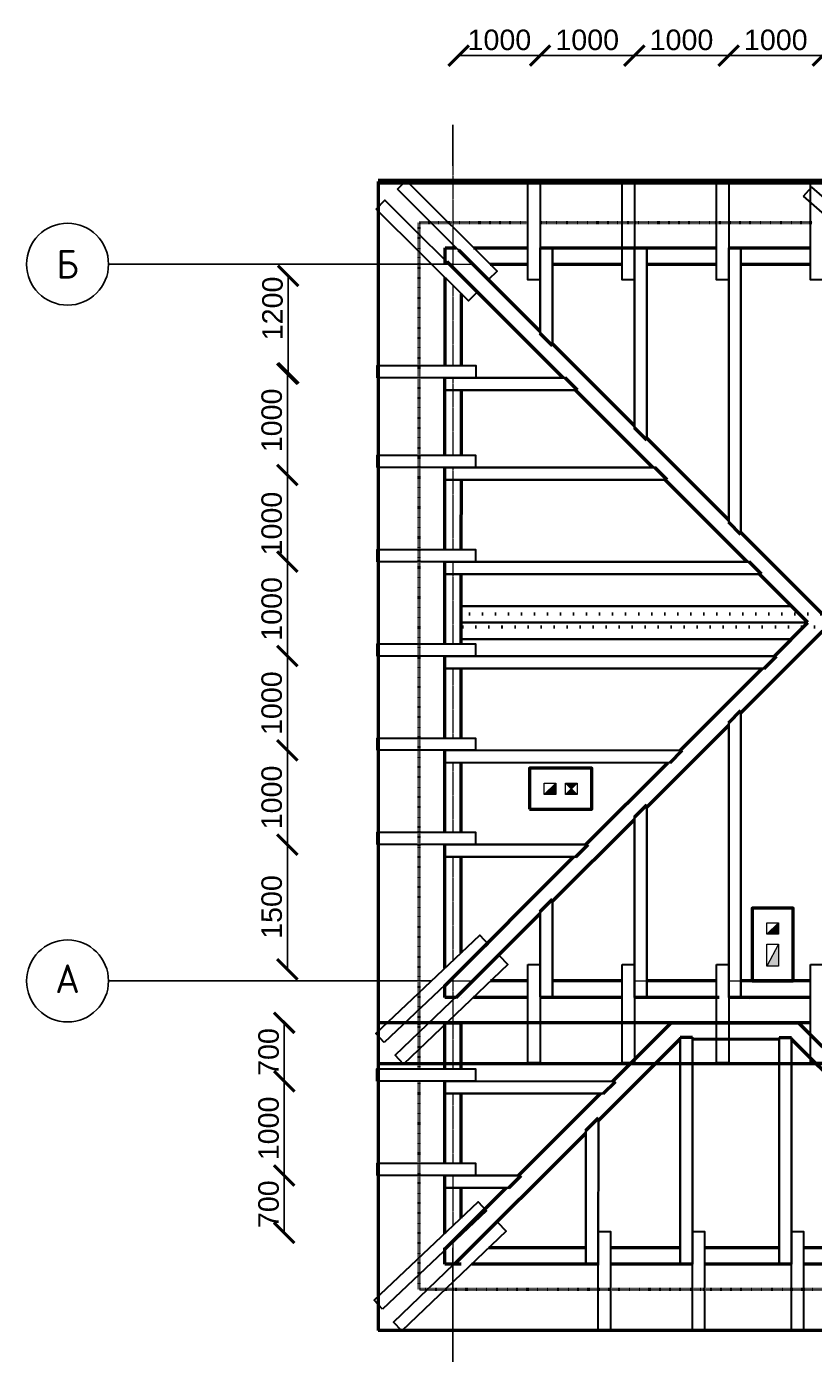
# Model space of a CAD drawing. Header units: millimetres. Extents: x -2096172177 to 2055029645, y -728784453 to 1899906214.
# Tile 59 of 109: x 1825882 to 1835479, y 900584 to 916773. Entities that reach past the tile are written whole.
import ezdxf
from ezdxf.enums import TextEntityAlignment as Align

# ---------------------------------------------------------------- set-up
doc = ezdxf.new("R2010")
doc.units = ezdxf.units.MM
doc.linetypes.add('ACAD_ISO03W100', pattern=[30, 12, -18])
doc.linetypes.add('DASHDOT_axis', pattern=[24, 20, -1.5, 1, -1.5])
for name, color, linetype, lineweight in [('Вентканалы', 214, 'Continuous', 18), ('жббалки', 14, 'Continuous', 35), ('Кобылки', 4, 'Continuous', 30), ('Крыша', 30, 'Continuous', 50), ('мауэрлат', 40, 'Continuous', 18), ('Накостные строп ноги', 10, 'Continuous', 50), ('Наружные стены', 1, 'Continuous', 50), ('Размеры', 40, 'Continuous', 18), ('стропила', 5, 'Continuous', 35)]:
    doc.layers.add(name, color=color, linetype=linetype, lineweight=lineweight)
doc.styles.add('GOST-2.304_Type-B', font='GOST Common.ttf')
doc.styles.add('стиль для стен', font='arial.ttf')
doc.dimstyles.new('Для размеров СТЕН', dxfattribs={"dimtxt": 2.5, "dimasz": 2.5, "dimexe": 1.25, "dimexo": 0.625, "dimtad": 1, "dimtxsty": 'стиль для стен', "dimblk": 'ARCHTICK', "dimcen": 2.5, "dimadec": 0, "dimazin": 0, "dimtfac": 1, "dimtmove": 0, "dimatfit": 3, "dimfxl": 1, "dimarcsym": 0})

# ---------------------------------------------------------------- blocks, each defined once
blk = doc.blocks.new('_ArchTick')
at = {"color": 0, "linetype": 'ByBlock', "const_width": 0.15}
blk.add_lwpolyline([(-0.5, -0.5), (0.5, 0.5)], dxfattribs=at)
blk = doc.blocks.new('*D1128')
at = {"layer": 'Defpoints', "color": 0, "transparency": 16777216}
for p in [(1831182, 913731), (1829074, 912543), (1831182, 912543)]:
    blk.add_point(p, dxfattribs=at)
at = {"layer": 'Размеры', "color": 0, "lineweight": -2, "transparency": 16777216}
blk.add_line((1829074, 913731), (1829074, 912543), dxfattribs=at)
at = {"layer": 'Размеры', "color": 0, "lineweight": -2, "transparency": 16777216, "xscale": 250, "yscale": 250, "zscale": 250}
for p, rotation in [((1829074, 913731), 90), ((1829074, 912543), 270)]:
    blk.add_blockref('_ArchTick', p, dxfattribs=dict(at, rotation=rotation))
at = {"layer": 'Размеры', "color": 0, "transparency": 16777216, "insert": (1828883, 913334), "char_height": 250, "attachment_point": 5, "rotation": 90, "style": 'стиль для стен'}
blk.add_mtext('1200', dxfattribs=at)
blk = doc.blocks.new('*D1129')
at = {"layer": 'Defpoints', "color": 0, "transparency": 16777216}
for p in [(1829074, 911302), (1829063, 910243), (1830983, 910243)]:
    blk.add_point(p, dxfattribs=at)
at = {"layer": 'Размеры', "color": 0, "lineweight": -2, "transparency": 16777216}
blk.add_line((1829063, 911302), (1829063, 910243), dxfattribs=at)
at = {"layer": 'Размеры', "color": 0, "lineweight": -2, "transparency": 16777216, "xscale": 250, "yscale": 250, "zscale": 250}
for p, rotation in [((1829063, 911302), 90), ((1829063, 910243), 270)]:
    blk.add_blockref('_ArchTick', p, dxfattribs=dict(at, rotation=rotation))
at = {"layer": 'Размеры', "color": 0, "transparency": 16777216, "insert": (1828873, 910709), "char_height": 250, "attachment_point": 5, "rotation": 90, "style": 'стиль для стен'}
blk.add_mtext('1000', dxfattribs=at)
blk = doc.blocks.new('*D1130')
at = {"layer": 'Defpoints', "color": 0, "transparency": 16777216}
for p in [(1830983, 910243), (1829063, 909093), (1830983, 909093)]:
    blk.add_point(p, dxfattribs=at)
at = {"layer": 'Размеры', "color": 0, "lineweight": -2, "transparency": 16777216}
blk.add_line((1829063, 910243), (1829063, 909093), dxfattribs=at)
at = {"layer": 'Размеры', "color": 0, "lineweight": -2, "transparency": 16777216, "xscale": 250, "yscale": 250, "zscale": 250}
for p, rotation in [((1829063, 910243), 90), ((1829063, 909093), 270)]:
    blk.add_blockref('_ArchTick', p, dxfattribs=dict(at, rotation=rotation))
at = {"layer": 'Размеры', "color": 0, "transparency": 16777216, "insert": (1828873, 909668), "char_height": 250, "attachment_point": 5, "rotation": 90, "style": 'стиль для стен'}
blk.add_mtext('1000', dxfattribs=at)
blk = doc.blocks.new('*D1131')
at = {"layer": 'Defpoints', "color": 0, "transparency": 16777216}
for p in [(1830983, 909093), (1829063, 907943), (1830983, 907943)]:
    blk.add_point(p, dxfattribs=at)
at = {"layer": 'Размеры', "color": 0, "lineweight": -2, "transparency": 16777216}
blk.add_line((1829063, 909093), (1829063, 907943), dxfattribs=at)
at = {"layer": 'Размеры', "color": 0, "lineweight": -2, "transparency": 16777216, "xscale": 250, "yscale": 250, "zscale": 250}
for p, rotation in [((1829063, 909093), 90), ((1829063, 907943), 270)]:
    blk.add_blockref('_ArchTick', p, dxfattribs=dict(at, rotation=rotation))
at = {"layer": 'Размеры', "color": 0, "transparency": 16777216, "insert": (1828873, 908518), "char_height": 250, "attachment_point": 5, "rotation": 90, "style": 'стиль для стен'}
blk.add_mtext('1000', dxfattribs=at)
blk = doc.blocks.new('*D1132')
at = {"layer": 'Defpoints', "color": 0, "transparency": 16777216}
for p in [(1830983, 907943), (1829063, 906793), (1830983, 906793)]:
    blk.add_point(p, dxfattribs=at)
at = {"layer": 'Размеры', "color": 0, "lineweight": -2, "transparency": 16777216}
blk.add_line((1829063, 907943), (1829063, 906793), dxfattribs=at)
at = {"layer": 'Размеры', "color": 0, "lineweight": -2, "transparency": 16777216, "xscale": 250, "yscale": 250, "zscale": 250}
for p, rotation in [((1829063, 907943), 90), ((1829063, 906793), 270)]:
    blk.add_blockref('_ArchTick', p, dxfattribs=dict(at, rotation=rotation))
at = {"layer": 'Размеры', "color": 0, "transparency": 16777216, "insert": (1828873, 907368), "char_height": 250, "attachment_point": 5, "rotation": 90, "style": 'стиль для стен'}
blk.add_mtext('1000', dxfattribs=at)
blk = doc.blocks.new('*D1133')
at = {"layer": 'Defpoints', "color": 0, "transparency": 16777216}
for p in [(1830983, 906793), (1829063, 905270), (1831182, 905270)]:
    blk.add_point(p, dxfattribs=at)
at = {"layer": 'Размеры', "color": 0, "lineweight": -2, "transparency": 16777216}
blk.add_line((1829063, 906793), (1829063, 905270), dxfattribs=at)
at = {"layer": 'Размеры', "color": 0, "lineweight": -2, "transparency": 16777216, "xscale": 250, "yscale": 250, "zscale": 250}
for p, rotation in [((1829063, 906793), 90), ((1829063, 905270), 270)]:
    blk.add_blockref('_ArchTick', p, dxfattribs=dict(at, rotation=rotation))
at = {"layer": 'Размеры', "color": 0, "transparency": 16777216, "insert": (1828873, 906031), "char_height": 250, "attachment_point": 5, "rotation": 90, "style": 'стиль для стен'}
blk.add_mtext('1500', dxfattribs=at)
blk = doc.blocks.new('*D1134')
at = {"layer": 'Defpoints', "color": 0, "transparency": 16777216}
for p in [(1829068, 912537), (1829063, 911302), (1829074, 911302)]:
    blk.add_point(p, dxfattribs=at)
at = {"layer": 'Размеры', "color": 0, "lineweight": -2, "transparency": 16777216}
blk.add_line((1829063, 912537), (1829063, 911302), dxfattribs=at)
at = {"layer": 'Размеры', "color": 0, "lineweight": -2, "transparency": 16777216, "xscale": 250, "yscale": 250, "zscale": 250}
for p, rotation in [((1829063, 912537), 90), ((1829063, 911302), 270)]:
    blk.add_blockref('_ArchTick', p, dxfattribs=dict(at, rotation=rotation))
at = {"layer": 'Размеры', "color": 0, "transparency": 16777216, "insert": (1828873, 911968), "char_height": 250, "attachment_point": 5, "rotation": 90, "style": 'стиль для стен'}
blk.add_mtext('1000', dxfattribs=at)
blk = doc.blocks.new('*D1135')
at = {"layer": 'Defpoints', "color": 0, "transparency": 16777216}
for p in [(1832145, 916419), (1831153, 913438), (1832145, 913468)]:
    blk.add_point(p, dxfattribs=at)
at = {"layer": 'Размеры', "color": 0, "lineweight": -2, "transparency": 16777216}
blk.add_line((1831153, 916419), (1832145, 916419), dxfattribs=at)
at = {"layer": 'Размеры', "color": 0, "lineweight": -2, "transparency": 16777216, "xscale": 250, "yscale": 250, "zscale": 250, "rotation": 180}
blk.add_blockref('_ArchTick', (1831153, 916419), dxfattribs=at)
at = {"layer": 'Размеры', "color": 0, "lineweight": -2, "transparency": 16777216, "xscale": 250, "yscale": 250, "zscale": 250}
blk.add_blockref('_ArchTick', (1832145, 916419), dxfattribs=at)
at = {"layer": 'Размеры', "color": 0, "transparency": 16777216, "insert": (1831649, 916609), "char_height": 250, "attachment_point": 5, "style": 'стиль для стен'}
blk.add_mtext('1000', dxfattribs=at)
blk = doc.blocks.new('*D1136')
at = {"layer": 'Defpoints', "color": 0, "transparency": 16777216}
for p in [(1832145, 916419), (1833295, 916419), (1833295, 913468)]:
    blk.add_point(p, dxfattribs=at)
at = {"layer": 'Размеры', "color": 0, "lineweight": -2, "transparency": 16777216}
blk.add_line((1832145, 916419), (1833295, 916419), dxfattribs=at)
at = {"layer": 'Размеры', "color": 0, "lineweight": -2, "transparency": 16777216, "xscale": 250, "yscale": 250, "zscale": 250, "rotation": 180}
blk.add_blockref('_ArchTick', (1832145, 916419), dxfattribs=at)
at = {"layer": 'Размеры', "color": 0, "lineweight": -2, "transparency": 16777216, "xscale": 250, "yscale": 250, "zscale": 250}
blk.add_blockref('_ArchTick', (1833295, 916419), dxfattribs=at)
at = {"layer": 'Размеры', "color": 0, "transparency": 16777216, "insert": (1832720, 916609), "char_height": 250, "attachment_point": 5, "style": 'стиль для стен'}
blk.add_mtext('1000', dxfattribs=at)
blk = doc.blocks.new('*D1137')
at = {"layer": 'Defpoints', "color": 0, "transparency": 16777216}
for p in [(1834445, 916419), (1833295, 913468), (1834445, 913468)]:
    blk.add_point(p, dxfattribs=at)
at = {"layer": 'Размеры', "color": 0, "lineweight": -2, "transparency": 16777216}
blk.add_line((1833295, 916419), (1834445, 916419), dxfattribs=at)
at = {"layer": 'Размеры', "color": 0, "lineweight": -2, "transparency": 16777216, "xscale": 250, "yscale": 250, "zscale": 250, "rotation": 180}
blk.add_blockref('_ArchTick', (1833295, 916419), dxfattribs=at)
at = {"layer": 'Размеры', "color": 0, "lineweight": -2, "transparency": 16777216, "xscale": 250, "yscale": 250, "zscale": 250}
blk.add_blockref('_ArchTick', (1834445, 916419), dxfattribs=at)
at = {"layer": 'Размеры', "color": 0, "transparency": 16777216, "insert": (1833870, 916609), "char_height": 250, "attachment_point": 5, "style": 'стиль для стен'}
blk.add_mtext('1000', dxfattribs=at)
blk = doc.blocks.new('*D1138')
at = {"layer": 'Defpoints', "color": 0, "transparency": 16777216}
for p in [(1835595, 916419), (1834445, 913468), (1835595, 913468)]:
    blk.add_point(p, dxfattribs=at)
at = {"layer": 'Размеры', "color": 0, "lineweight": -2, "transparency": 16777216}
blk.add_line((1834445, 916419), (1835595, 916419), dxfattribs=at)
at = {"layer": 'Размеры', "color": 0, "lineweight": -2, "transparency": 16777216, "xscale": 250, "yscale": 250, "zscale": 250, "rotation": 180}
blk.add_blockref('_ArchTick', (1834445, 916419), dxfattribs=at)
at = {"layer": 'Размеры', "color": 0, "lineweight": -2, "transparency": 16777216, "xscale": 250, "yscale": 250, "zscale": 250}
blk.add_blockref('_ArchTick', (1835595, 916419), dxfattribs=at)
at = {"layer": 'Размеры', "color": 0, "transparency": 16777216, "insert": (1835020, 916609), "char_height": 250, "attachment_point": 5, "style": 'стиль для стен'}
blk.add_mtext('1000', dxfattribs=at)
blk = doc.blocks.new('*D1139')
at = {"layer": 'Defpoints', "color": 0, "transparency": 16777216}
for p in [(1836623, 916419), (1835595, 913468), (1836623, 913186)]:
    blk.add_point(p, dxfattribs=at)
at = {"layer": 'Размеры', "color": 0, "lineweight": -2, "transparency": 16777216}
blk.add_line((1835595, 916419), (1836623, 916419), dxfattribs=at)
at = {"layer": 'Размеры', "color": 0, "lineweight": -2, "transparency": 16777216, "xscale": 250, "yscale": 250, "zscale": 250, "rotation": 180}
blk.add_blockref('_ArchTick', (1835595, 916419), dxfattribs=at)
at = {"layer": 'Размеры', "color": 0, "lineweight": -2, "transparency": 16777216, "xscale": 250, "yscale": 250, "zscale": 250}
blk.add_blockref('_ArchTick', (1836623, 916419), dxfattribs=at)
at = {"layer": 'Размеры', "color": 0, "transparency": 16777216, "insert": (1836109, 916609), "char_height": 250, "attachment_point": 5, "style": 'стиль для стен'}
blk.add_mtext('1000', dxfattribs=at)
blk = doc.blocks.new('*D1150')
at = {"layer": 'Defpoints', "color": 0, "transparency": 16777216}
for p in [(1831520, 902404), (1832702, 902404), (1832702, 898731)]:
    blk.add_point(p, dxfattribs=at)
at = {"layer": 'Размеры', "color": 0, "lineweight": -2, "transparency": 16777216}
blk.add_line((1831520, 898731), (1832702, 898731), dxfattribs=at)
at = {"layer": 'Размеры', "color": 0, "lineweight": -2, "transparency": 16777216, "xscale": 250, "yscale": 250, "zscale": 250, "rotation": 180}
blk.add_blockref('_ArchTick', (1831520, 898731), dxfattribs=at)
at = {"layer": 'Размеры', "color": 0, "lineweight": -2, "transparency": 16777216, "xscale": 250, "yscale": 250, "zscale": 250}
blk.add_blockref('_ArchTick', (1832702, 898731), dxfattribs=at)
at = {"layer": 'Размеры', "color": 0, "transparency": 16777216, "insert": (1832111, 898921), "char_height": 250, "attachment_point": 5, "style": 'стиль для стен'}
blk.add_mtext('1400', dxfattribs=at)
blk = doc.blocks.new('*D1151')
at = {"layer": 'Defpoints', "color": 0, "transparency": 16777216}
for p in [(1832702, 902404), (1833852, 902204), (1833852, 898731)]:
    blk.add_point(p, dxfattribs=at)
at = {"layer": 'Размеры', "color": 0, "lineweight": -2, "transparency": 16777216}
blk.add_line((1832702, 898731), (1833852, 898731), dxfattribs=at)
at = {"layer": 'Размеры', "color": 0, "lineweight": -2, "transparency": 16777216, "xscale": 250, "yscale": 250, "zscale": 250, "rotation": 180}
blk.add_blockref('_ArchTick', (1832702, 898731), dxfattribs=at)
at = {"layer": 'Размеры', "color": 0, "lineweight": -2, "transparency": 16777216, "xscale": 250, "yscale": 250, "zscale": 250}
blk.add_blockref('_ArchTick', (1833852, 898731), dxfattribs=at)
at = {"layer": 'Размеры', "color": 0, "transparency": 16777216, "insert": (1833277, 898921), "char_height": 250, "attachment_point": 5, "style": 'стиль для стен'}
blk.add_mtext('1000', dxfattribs=at)
blk = doc.blocks.new('*D1152')
at = {"layer": 'Defpoints', "color": 0, "transparency": 16777216}
for p in [(1833852, 902204), (1835060, 902204), (1835060, 898731)]:
    blk.add_point(p, dxfattribs=at)
at = {"layer": 'Размеры', "color": 0, "lineweight": -2, "transparency": 16777216}
blk.add_line((1833852, 898731), (1835060, 898731), dxfattribs=at)
at = {"layer": 'Размеры', "color": 0, "lineweight": -2, "transparency": 16777216, "xscale": 250, "yscale": 250, "zscale": 250, "rotation": 180}
blk.add_blockref('_ArchTick', (1833852, 898731), dxfattribs=at)
at = {"layer": 'Размеры', "color": 0, "lineweight": -2, "transparency": 16777216, "xscale": 250, "yscale": 250, "zscale": 250}
blk.add_blockref('_ArchTick', (1835060, 898731), dxfattribs=at)
at = {"layer": 'Размеры', "color": 0, "transparency": 16777216, "insert": (1834456, 898921), "char_height": 250, "attachment_point": 5, "style": 'стиль для стен'}
blk.add_mtext('1000', dxfattribs=at)
blk = doc.blocks.new('*D1153')
at = {"layer": 'Defpoints', "color": 0, "transparency": 16777216}
for p in [(1835060, 902204), (1836359, 902204), (1836359, 898731)]:
    blk.add_point(p, dxfattribs=at)
at = {"layer": 'Размеры', "color": 0, "lineweight": -2, "transparency": 16777216}
blk.add_line((1835060, 898731), (1836359, 898731), dxfattribs=at)
at = {"layer": 'Размеры', "color": 0, "lineweight": -2, "transparency": 16777216, "xscale": 250, "yscale": 250, "zscale": 250, "rotation": 180}
blk.add_blockref('_ArchTick', (1835060, 898731), dxfattribs=at)
at = {"layer": 'Размеры', "color": 0, "lineweight": -2, "transparency": 16777216, "xscale": 250, "yscale": 250, "zscale": 250}
blk.add_blockref('_ArchTick', (1836359, 898731), dxfattribs=at)
at = {"layer": 'Размеры', "color": 0, "transparency": 16777216, "insert": (1835710, 898921), "char_height": 250, "attachment_point": 5, "style": 'стиль для стен'}
blk.add_mtext('1000', dxfattribs=at)
blk = doc.blocks.new('*D1155')
at = {"layer": 'Defpoints', "color": 0, "transparency": 16777216}
for p in [(1830982, 904619), (1829025, 903905), (1830982, 903905)]:
    blk.add_point(p, dxfattribs=at)
at = {"layer": 'Размеры', "color": 0, "lineweight": -2, "transparency": 16777216}
blk.add_line((1829025, 904619), (1829025, 903905), dxfattribs=at)
at = {"layer": 'Размеры', "color": 0, "lineweight": -2, "transparency": 16777216, "xscale": 250, "yscale": 250, "zscale": 250}
for p, rotation in [((1829025, 904619), 90), ((1829025, 903905), 270)]:
    blk.add_blockref('_ArchTick', p, dxfattribs=dict(at, rotation=rotation))
at = {"layer": 'Размеры', "color": 0, "transparency": 16777216, "insert": (1828835, 904262), "char_height": 250, "attachment_point": 5, "rotation": 90, "style": 'стиль для стен'}
blk.add_mtext('700', dxfattribs=at)
blk = doc.blocks.new('*D1156')
at = {"layer": 'Defpoints', "color": 0, "transparency": 16777216}
for p in [(1830982, 903905), (1829025, 902755), (1831082, 902755)]:
    blk.add_point(p, dxfattribs=at)
at = {"layer": 'Размеры', "color": 0, "lineweight": -2, "transparency": 16777216}
blk.add_line((1829025, 903905), (1829025, 902755), dxfattribs=at)
at = {"layer": 'Размеры', "color": 0, "lineweight": -2, "transparency": 16777216, "xscale": 250, "yscale": 250, "zscale": 250}
for p, rotation in [((1829025, 903905), 90), ((1829025, 902755), 270)]:
    blk.add_blockref('_ArchTick', p, dxfattribs=dict(at, rotation=rotation))
at = {"layer": 'Размеры', "color": 0, "transparency": 16777216, "insert": (1828835, 903330), "char_height": 250, "attachment_point": 5, "rotation": 90, "style": 'стиль для стен'}
blk.add_mtext('1000', dxfattribs=at)
blk = doc.blocks.new('*D1157')
at = {"layer": 'Defpoints', "color": 0, "transparency": 16777216}
for p in [(1831082, 902755), (1829025, 902055), (1831182, 902055)]:
    blk.add_point(p, dxfattribs=at)
at = {"layer": 'Размеры', "color": 0, "lineweight": -2, "transparency": 16777216}
blk.add_line((1829025, 902755), (1829025, 902055), dxfattribs=at)
at = {"layer": 'Размеры', "color": 0, "lineweight": -2, "transparency": 16777216, "xscale": 250, "yscale": 250, "zscale": 250}
for p, rotation in [((1829025, 902755), 90), ((1829025, 902055), 270)]:
    blk.add_blockref('_ArchTick', p, dxfattribs=dict(at, rotation=rotation))
at = {"layer": 'Размеры', "color": 0, "transparency": 16777216, "insert": (1828835, 902405), "char_height": 250, "attachment_point": 5, "rotation": 90, "style": 'стиль для стен'}
blk.add_mtext('700', dxfattribs=at)

msp = doc.modelspace()

# ---------------------------------------------------------------- hatches: boundary and pattern name
at = {"layer": 'Вентканалы'}
h = msp.add_hatch(color=256, dxfattribs=at)
h.dxf.hatch_style = 1
h.paths.add_polyline_path([(1832197.075, 907403.598), (1832337.075, 907403.598), (1832337.075, 907543.598)])
h = msp.add_hatch(color=256, dxfattribs=at)
h.dxf.hatch_style = 1
h.paths.add_polyline_path([(1832597.075, 907543.598), (1832457.075, 907543.598), (1832527.075, 907473.598)])
h.paths.add_polyline_path([(1832597.075, 907403.598), (1832527.075, 907473.598), (1832457.075, 907403.598)])
h = msp.add_hatch(color=256, dxfattribs=at)
h.dxf.hatch_style = 1
h.paths.add_polyline_path([(1834912.075, 905698.598), (1835052.075, 905698.598), (1835052.075, 905838.598)])
h = msp.add_hatch(color=256, dxfattribs=at)
h.dxf.hatch_style = 1
h.paths.add_polyline_path([(1835052.075, 905578.598), (1834912.075, 905308.598), (1835052.075, 905308.598)])
at = {"layer": 'жббалки', "lineweight": 50}
h = msp.add_hatch(dxfattribs=at)
h.set_pattern_fill('DOTS', color=256)
h.set_pattern_definition([(0, (926726.39, 539086.32), (79.375, 158.75), [0, -158.75])])
h.paths.add_polyline_path([(1831184.18, 909500.546), (1831184.18, 909300.546), (1841182.075, 909300.546), (1841182.075, 909500.546)])
h.paths.add_polyline_path([(1841182.075, 909500.546), (1841182.075, 909700.546), (1831184.18, 909700.546), (1831184.18, 909500.546)])

# ---------------------------------------------------------------- linework, layer by layer
at = {"linetype": 'DASHDOT_axis'}
for p, q in [((1831082.075, 915073.598), (1831082.075, 915573.598)), ((1829019.575, 913873.598), (1828957.075, 913873.598)), ((1827882.075, 905128.598), (1826882.075, 905128.598)), ((1830818.796, 905128.598), (1827882.075, 905128.598)), ((1831082.075, 905128.598), (1831037.252, 905128.598)), ((1831082.075, 901873.598), (1831082.075, 898673.598))]:
    msp.add_line(p, q, dxfattribs=at)
at = {"linetype": 'DASHDOT_axis', "lineweight": 20, "ltscale": 0.2}
for p, q in [((1831082.075, 915073.598), (1831082.075, 913828.119)), ((1831082.075, 913616.547), (1831082.075, 912636.473)), ((1831082.075, 912486.473), (1831082.075, 911542.932)), ((1831082.075, 911392.932), (1831082.075, 910392.932)), ((1831082.075, 910242.932), (1831082.075, 909242.932)), ((1831082.075, 909092.932), (1831082.075, 909092.605)), ((1831082.075, 908942.644), (1831082.075, 908092.932)), ((1831082.075, 907942.932), (1831082.075, 907942.624)), ((1831082.075, 907792.624), (1831082.075, 906942.932)), ((1831082.075, 906792.932), (1831082.075, 906792.625)), ((1831082.075, 906642.625), (1831082.075, 905377.261)), ((1831082.075, 905170.933), (1831082.075, 904054.947)), ((1831082.075, 903904.947), (1831082.075, 903904.641)), ((1831082.075, 903754.64), (1831082.075, 902904.947)), ((1831082.075, 902754.947), (1831082.075, 902141.255)), ((1831082.075, 901955.368), (1831082.075, 901873.598))]:
    msp.add_line(p, q, dxfattribs=at)
at = {"linetype": 'DASHDOT_axis', "ltscale": 0.6}
for p, q in [((1827882.075, 913873.598), (1826882.075, 913873.598)), ((1831082.075, 913873.598), (1827882.075, 913873.598))]:
    msp.add_line(p, q, dxfattribs=at)
at = {"linetype": 'DASHDOT_axis', "lineweight": 15, "ltscale": 0.2}
for p, q in [((1831082.075, 913873.598), (1831322.392, 913873.598)), ((1831533.938, 913873.598), (1831995.567, 913873.598)), ((1832145.444, 913873.598), (1832145.567, 913873.598)), ((1832295.444, 913873.598), (1833145.444, 913873.598)), ((1833445.444, 913873.598), (1834295.444, 913873.598)), ((1834595.444, 913873.598), (1835445.444, 913873.598))]:
    msp.add_line(p, q, dxfattribs=at)
at = {"linetype": 'DASHDOT_axis', "lineweight": 15, "ltscale": 100}
for p, q in [((1831082.075, 905128.598), (1831323.496, 905128.598)), ((1831540.48, 905128.598), (1831995.444, 905128.598)), ((1832295.444, 905128.598), (1833145.444, 905128.598)), ((1833295.444, 905128.598), (1834295.444, 905128.598)), ((1834445.444, 905128.598), (1835445.444, 905128.598))]:
    msp.add_line(p, q, dxfattribs=at)
for centre in [(1826382.075, 913873.598), (1826382.075, 905128.598)]:
    msp.add_circle(centre, 500)
at = {"layer": 'Вентканалы'}
for p, q in [((1832197.075, 907403.598), (1832337.075, 907543.598)), ((1832457.075, 907403.598), (1832597.075, 907543.598)), ((1832457.075, 907543.598), (1832597.075, 907403.598)), ((1834912.075, 905698.598), (1835052.075, 905838.598)), ((1835052.075, 905578.598), (1834912.075, 905308.598))]:
    msp.add_line(p, q, dxfattribs=at)
at = {"layer": 'Вентканалы', "lineweight": 50, "ltscale": 10}
for points in [[(1832017.075, 907223.598), (1832777.075, 907223.598), (1832777.075, 907723.598), (1832017.075, 907723.598)], [(1834732.075, 905128.598), (1835232.075, 905128.598), (1835232.075, 906018.598), (1834732.075, 906018.598)]]:
    msp.add_lwpolyline(points, close=True, dxfattribs=at)
at = {"layer": 'Вентканалы'}
for points in [[(1832197.075, 907543.598), (1832337.075, 907543.598), (1832337.075, 907403.598), (1832197.075, 907403.598)], [(1832457.075, 907543.598), (1832597.075, 907543.598), (1832597.075, 907403.598), (1832457.075, 907403.598)], [(1834912.075, 905838.598), (1835052.075, 905838.598), (1835052.075, 905698.598), (1834912.075, 905698.598)], [(1834912.075, 905308.598), (1834912.075, 905578.598), (1835052.075, 905578.598), (1835052.075, 905308.598)]]:
    msp.add_lwpolyline(points, close=True, dxfattribs=at)
at = {"layer": 'Вентканалы', "linetype": 'ACAD_ISO03W100'}
msp.add_lwpolyline([(1834912.075, 905838.598), (1835052.075, 905838.598), (1835052.075, 905698.598), (1834912.075, 905698.598)], close=True, dxfattribs=at)
at = {"layer": 'жббалки', "ltscale": 0.2}
for p, q in [((1831184.18, 909700.546), (1835212.601, 909700.546)), ((1831184.18, 909300.546), (1835212.601, 909300.546))]:
    msp.add_line(p, q, dxfattribs=at)
at = {"layer": 'жббалки'}
msp.add_line((1831184.18, 909300.546), (1831184.18, 909700.546), dxfattribs=at)
at = {"layer": 'жббалки', "ltscale": 0.002}
msp.add_line((1831184.18, 909500.546), (1835412.601, 909500.546), dxfattribs=at)
at = {"layer": 'Кобылки'}
for points in [[(1830405.884, 914789.743), (1830512.118, 914895.64), (1831620.378, 913787.14), (1831514.144, 913681.242)], [(1831995.567, 914882.495), (1832145.567, 914882.495), (1832145.567, 913682.495), (1831995.567, 913682.495)], [(1833145.444, 914881.391), (1833295.444, 914881.391), (1833295.444, 913681.391), (1833145.444, 913681.391)], [(1834295.444, 914882.495), (1834445.444, 914882.495), (1834445.444, 913682.495), (1834295.444, 913682.495)], [(1835445.444, 914881.391), (1835595.444, 914881.391), (1835595.444, 913681.391), (1835445.444, 913681.391)], [(1835357.346, 914702.117), (1835456.47, 914814.698), (1836652.793, 913770.306), (1836553.669, 913657.725)], [(1830146.831, 914546.864), (1830253.065, 914652.762), (1831378.957, 913532.801), (1831272.723, 913426.903)], [(1830159.896, 912486.473), (1830159.896, 912636.473), (1831359.896, 912636.473), (1831359.896, 912486.473)], [(1830157.771, 911392.932), (1830157.771, 911542.932), (1831357.771, 911542.932), (1831357.771, 911392.932)], [(1830159.405, 910242.932), (1830159.405, 910392.932), (1831359.405, 910392.932), (1831359.405, 910242.932)], [(1830157.771, 909092.932), (1830157.771, 909242.932), (1831357.771, 909242.932), (1831357.771, 909092.932)], [(1830157.771, 907942.932), (1830157.771, 908092.932), (1831357.771, 908092.932), (1831357.771, 907942.932)], [(1830158.353, 906792.932), (1830158.353, 906942.932), (1831358.353, 906942.932), (1831358.353, 906792.932)], [(1830243.419, 904378.834), (1830140.37, 904487.834), (1831410.252, 905687.22), (1831513.301, 905578.22)], [(1830479.357, 904113.444), (1830376.307, 904222.443), (1831648.054, 905439.096), (1831751.103, 905330.097)], [(1831995.444, 905328.598), (1832145.444, 905328.598), (1832145.444, 904128.598), (1831995.444, 904128.598)], [(1833145.444, 905328.598), (1833295.444, 905328.598), (1833295.444, 904128.598), (1833145.444, 904128.598)], [(1834295.444, 905328.598), (1834445.444, 905328.598), (1834445.444, 904128.598), (1834295.444, 904128.598)], [(1835445.444, 905328.598), (1835595.444, 905328.598), (1835595.444, 904128.598), (1835445.444, 904128.598)], [(1830156.159, 903904.947), (1830156.159, 904054.947), (1831356.159, 904054.947), (1831356.159, 903904.947)], [(1830157.507, 902754.947), (1830157.507, 902904.947), (1831357.507, 902904.947), (1831357.507, 902754.947)], [(1830223.308, 901123.834), (1830120.259, 901232.834), (1831390.141, 902432.22), (1831493.19, 902323.22)], [(1830459.246, 900858.444), (1830356.196, 900967.443), (1831627.943, 902184.096), (1831730.992, 902075.097)], [(1832853.226, 902073.598), (1833003.226, 902073.598), (1833003.226, 900873.598), (1832853.226, 900873.598)], [(1834002.371, 902073.598), (1834152.371, 902073.598), (1834152.371, 900873.598), (1834002.371, 900873.598)], [(1835209.831, 902073.598), (1835359.831, 902073.598), (1835359.831, 900873.598), (1835209.831, 900873.598)]]:
    msp.add_lwpolyline(points, close=True, dxfattribs=at)
at = {"layer": 'Крыша', "color": 5, "lineweight": 100}
msp.add_line((1830172.075, 914882.495), (1835898.462, 914882.495), dxfattribs=at)
at = {"layer": 'Крыша', "color": 5, "lineweight": 50}
for p, q in [((1830172.075, 914882.495), (1830172.075, 904118.598)), ((1830172.075, 904618.598), (1830172.075, 900863.598)), ((1838892.075, 904118.598), (1830172.075, 904118.598)), ((1838892.075, 900863.598), (1830172.075, 900863.598))]:
    msp.add_line(p, q, dxfattribs=at)
at = {"layer": 'Крыша', "color": 5, "lineweight": 50, "ltscale": 0.2}
msp.add_line((1835445.444, 904618.598), (1830172.075, 904618.598), dxfattribs=at)
at = {"layer": 'мауэрлат', "color": 30, "lineweight": 50}
for p, q in [((1830986.286, 913872.495), (1830986.382, 914072.495)), ((1830986.382, 914072.495), (1831123.496, 914072.495)), ((1831335.085, 914072.495), (1831995.567, 914072.495)), ((1832145.444, 914072.495), (1834295.444, 914072.495)), ((1834445.444, 914072.495), (1835445.444, 914072.495)), ((1831535.042, 913872.495), (1831995.567, 913872.495)), ((1832295.444, 913872.495), (1833145.444, 913872.495)), ((1833445.444, 913872.495), (1834295.444, 913872.495)), ((1834595.444, 913872.495), (1835445.444, 913872.495)), ((1830985.691, 912636.473), (1830986.209, 913711.908)), ((1831186.213, 913721.718), (1831186.216, 913726.932)), ((1831185.691, 912636.473), (1831186.113, 913513.057)), ((1830985.164, 911542.932), (1830985.618, 912486.473)), ((1831185.618, 912486.141), (1831185.618, 912486.473)), ((1831185.164, 911542.932), (1831185.546, 912336.141)), ((1830984.61, 910392.932), (1830985.092, 911392.932)), ((1831185.092, 911392.595), (1831185.092, 911392.932)), ((1831184.61, 910392.932), (1831185.019, 911242.595)), ((1830984.056, 909242.932), (1830984.538, 910242.932)), ((1831184.538, 910242.608), (1831184.538, 910242.932)), ((1831184.056, 909242.932), (1831184.466, 910092.608)), ((1830983.502, 908092.932), (1830983.984, 909092.932)), ((1831183.984, 909092.636), (1831183.984, 909092.932)), ((1831183.502, 908092.932), (1831183.912, 908942.636)), ((1830982.949, 906942.932), (1830983.43, 907942.932)), ((1831183.43, 907942.596), (1831183.43, 907942.932)), ((1831182.949, 906942.932), (1831183.358, 907792.596)), ((1830982.149, 905282.883), (1830982.876, 906792.932)), ((1831182.876, 906792.598), (1831182.876, 906792.932)), ((1831182.24, 905471.866), (1831182.804, 906642.598)), ((1830982.075, 905128.598), (1830982.075, 905128.695)), ((1831182.075, 905128.598), (1831182.075, 905128.598)), ((1831995.444, 905128.598), (1831540.48, 905128.598)), ((1833145.444, 905128.598), (1832295.444, 905128.598)), ((1834295.444, 905128.598), (1833445.444, 905128.598)), ((1835445.444, 905128.598), (1834595.444, 905128.598)), ((1830981.978, 904928.598), (1830982.05, 905076.461)), ((1831123.496, 904928.598), (1830981.978, 904928.598)), ((1831182.075, 904928.598), (1831181.978, 904928.598)), ((1831995.444, 904928.598), (1831331.424, 904928.598)), ((1833145.444, 904928.598), (1832145.444, 904928.598)), ((1834327.975, 904928.598), (1833295.444, 904928.598)), ((1835445.444, 904928.598), (1834445.444, 904928.598)), ((1830982.075, 904054.947), (1830982.075, 904618.598)), ((1831182.075, 904054.947), (1831182.075, 904618.598)), ((1830982.075, 902904.947), (1830982.075, 903904.947)), ((1831182.075, 903904.613), (1831182.075, 903904.947)), ((1831182.075, 902904.947), (1831182.075, 903754.613)), ((1830982.075, 902046.807), (1830982.075, 902754.947)), ((1831182.075, 902754.618), (1831182.075, 902754.947)), ((1831182.075, 902235.704), (1831182.075, 902604.611)), ((1830982.075, 901673.598), (1830982.075, 901873.598)), ((1832702.435, 901873.598), (1831520.37, 901873.598)), ((1832853.226, 901873.598), (1832852.842, 901873.598)), ((1833852.371, 901873.598), (1833003.226, 901873.598)), ((1835059.831, 901873.598), (1834152.371, 901873.598)), ((1836209.377, 901873.598), (1835359.831, 901873.598)), ((1831182.075, 901673.598), (1830982.075, 901673.598)), ((1832853.226, 901673.598), (1831311.313, 901673.598)), ((1834002.371, 901673.598), (1833003.226, 901673.598)), ((1835209.831, 901673.598), (1834152.371, 901673.598)), ((1836359.377, 901673.598), (1835359.831, 901673.598))]:
    msp.add_line(p, q, dxfattribs=at)
at = {"layer": 'мауэрлат'}
for p, q in [((1831152.785, 914043.205), (1831123.496, 914072.495)), ((1831011.364, 913901.784), (1830986.313, 913927.583))]:
    msp.add_line(p, q, dxfattribs=at)
at = {"layer": 'мауэрлат', "lineweight": 50}
msp.add_line((1830982.075, 904618.598), (1831182.075, 904618.598), dxfattribs=at)
at = {"layer": 'Накостные строп ноги'}
for p, q in [((1832145.444, 913050.546), (1831152.785, 914043.205)), ((1832427.33, 912485.818), (1831011.364, 913901.784)), ((1832295.444, 912877.228), (1832145.444, 913027.228)), ((1833295.444, 911900.546), (1832295.444, 912900.546)), ((1832602.375, 912335.772), (1832452.336, 912485.811)), ((1833521.209, 911391.939), (1832577.369, 912335.779)), ((1833445.444, 911727.228), (1833295.444, 911877.228)), ((1834445.444, 910750.546), (1833445.444, 911750.546)), ((1833696.258, 911241.89), (1833546.216, 911391.932)), ((1834671.303, 910241.844), (1833671.251, 911241.897)), ((1834595.444, 910577.228), (1834445.444, 910727.228)), ((1835595.444, 909600.546), (1834595.444, 910600.546)), ((1834846.342, 910091.806), (1834696.309, 910241.839)), ((1835412.601, 909500.546), (1834821.336, 910091.812)), ((1835004.385, 909092.33), (1835412.601, 909500.546)), ((1834595.444, 908400.546), (1835595.444, 909400.546)), ((1833853.9, 907941.845), (1834854.397, 908942.342)), ((1833445.444, 907250.546), (1834445.444, 908250.546)), ((1832704.241, 906792.186), (1833703.942, 907791.887)), ((1832295.444, 906100.546), (1833295.444, 907100.546)), ((1830982.046, 905069.241), (1832554.281, 906642.226)), ((1831123.496, 904928.598), (1832145.444, 905950.546)), ((1834711.775, 904922.306), (1834705.482, 904928.598)), ((1833027.331, 903900.624), (1833745.305, 904618.598)), ((1833745.305, 904618.598), (1835298.325, 904618.598)), ((1836017.086, 903899.837), (1835298.325, 904618.598)), ((1832855.822, 903425.429), (1833852.371, 904421.589)), ((1833852.371, 904441.589), (1834002.371, 904441.462)), ((1834002.371, 904421.462), (1835059.831, 904420.567)), ((1835059.831, 904440.567), (1835209.831, 904440.44)), ((1835209.831, 904420.44), (1835213.643, 904420.437)), ((1836209.377, 903424.703), (1835213.643, 904420.437)), ((1832913.596, 903754.142), (1833063.559, 903904.105)), ((1831881.154, 902754.447), (1832880.858, 903754.151)), ((1832702.435, 903303.693), (1832855.883, 903457.081)), ((1831103.307, 901673.598), (1832702.435, 903272.102)), ((1831763.901, 902604.448), (1831913.892, 902754.439)), ((1830982.075, 901855.368), (1831731.164, 902604.457))]:
    msp.add_line(p, q, dxfattribs=at)
at = {"layer": 'Накостные строп ноги', "color": 6}
for p, q in [((1834879.824, 908942.34), (1835029.697, 909092.328)), ((1834445.444, 908277.132), (1834595.444, 908427.132)), ((1833730.249, 907791.88), (1833880.091, 907941.838)), ((1833295.444, 907127.132), (1833445.444, 907277.132)), ((1832581.471, 906642.219), (1832731.316, 906792.178)), ((1832145.444, 905977.132), (1832295.444, 906127.132))]:
    msp.add_line(p, q, dxfattribs=at)
at = {"layer": 'Наружные стены', "linetype": 'ACAD_ISO03W100', "lineweight": 50, "ltscale": 0.2}
for p, q in [((1830672.075, 904054.947), (1830672.075, 914383.598)), ((1830676.286, 914382.495), (1831995.567, 914382.495)), ((1832145.444, 914382.495), (1835463.517, 914382.495)), ((1835445.444, 904618.598), (1830672.075, 904618.598)), ((1830672.075, 901363.598), (1830672.075, 903904.947)), ((1838392.075, 901363.598), (1830672.075, 901363.598))]:
    msp.add_line(p, q, dxfattribs=at)
at = {"layer": 'Наружные стены', "linetype": 'ACAD_ISO03W100', "lineweight": 50, "ltscale": 20}
msp.add_solid([(1835180.286, 913871.828), (1835176.286, 913872.495), (1835180.286, 913873.161)], dxfattribs=at)
at = {"layer": 'стропила'}
for p, q in [((1832145.444, 914072.495), (1832145.444, 913027.228)), ((1832295.444, 914072.495), (1832295.444, 912877.118)), ((1833295.444, 914072.495), (1833295.444, 911877.228)), ((1833445.444, 914072.495), (1833445.444, 911727.228)), ((1834445.444, 914072.495), (1834445.444, 910727.228)), ((1834595.444, 914072.495), (1834595.444, 910577.228)), ((1832452.336, 912485.811), (1830983.493, 912486.193)), ((1832602.375, 912335.772), (1830983.454, 912336.193)), ((1833546.216, 911391.932), (1830983.493, 911392.652)), ((1833696.258, 911241.89), (1830983.451, 911242.652)), ((1834696.309, 910241.839), (1830983.493, 910242.652)), ((1834846.342, 910091.806), (1830983.46, 910092.652)), ((1835029.697, 909092.328), (1830983.493, 909092.652)), ((1834879.824, 908942.34), (1830983.481, 908942.652)), ((1834595.444, 908427.132), (1834595.444, 904928.598)), ((1834445.444, 908277.132), (1834445.444, 904928.598)), ((1833880.091, 907941.838), (1830983.493, 907942.652)), ((1833730.249, 907791.88), (1830983.451, 907792.652)), ((1833445.444, 907280.632), (1833445.444, 904928.598)), ((1833295.444, 907127.132), (1833295.444, 904928.598)), ((1832731.316, 906792.178), (1830983.493, 906792.652)), ((1832581.471, 906642.219), (1830983.452, 906642.652)), ((1832295.444, 906127.132), (1832295.444, 904933.525)), ((1832145.444, 905977.132), (1832145.444, 904933.525)), ((1833852.371, 904441.589), (1833852.371, 901673.598)), ((1834002.371, 904441.462), (1834002.371, 901673.598)), ((1835059.831, 904440.567), (1835059.831, 901673.598)), ((1835209.831, 904451.177), (1835209.831, 904450.904)), ((1835209.831, 904440.44), (1835209.831, 901673.598)), ((1833063.559, 903904.105), (1830982.117, 903904.668)), ((1832913.596, 903754.142), (1830982.075, 903754.668)), ((1832855.883, 903457.081), (1832852.435, 901661.483)), ((1832702.435, 903303.693), (1832702.435, 901661.483)), ((1831913.892, 902754.439), (1830982.117, 902754.668)), ((1831763.901, 902604.448), (1830982.075, 902604.668))]:
    msp.add_line(p, q, dxfattribs=at)

# ---------------------------------------------------------------- texts
at = {"linetype": 'DASHDOT_axis', "style": 'GOST-2.304_Type-B'}
for s, p in [('Б', (1826382.075, 913873.598)), ('A', (1826382.075, 905155.983))]:
    msp.add_text(s, height=350, dxfattribs=at).set_placement(p, align=Align.MIDDLE_CENTER)

# ---------------------------------------------------------------- dimensions: what is measured, and where the dimension line sits
at = {"layer": 'Размеры'}
dim = msp.add_linear_dim(base=(1832145.444, 916418.85), p1=(1831152.785, 913438.318), p2=(1832145.444, 913467.607), text='1000', dimstyle='Для размеров СТЕН', override={"dimse1": 1, "dimse2": 1}, dxfattribs=at)
dim.commit()
dim.dimension.update_dxf_attribs({"geometry": '*D1135', "text_midpoint": (1831649.115, 916418.85), "dimtype": 160})
for base, p1, p2, text, picture, middle in [((1833295.444, 916418.85), (1832145.444, 916418.85), (1833295.444, 913467.607), '1000', '*D1136', (1832720.444, 916608.994)), ((1834445.444, 916418.85), (1833295.444, 913467.607), (1834445.444, 913467.607), '1000', '*D1137', (1833870.444, 916608.994)), ((1835595.444, 916418.85), (1834445.444, 913467.607), (1835595.444, 913467.607), '1000', '*D1138', (1835020.444, 916608.994)), ((1836623.491, 916418.85), (1835595.444, 913467.607), (1836623.491, 913185.725), '1000', '*D1139', (1836109.467, 916608.994)), ((1832702.435, 898731.293), (1831520.37, 902404.111), (1832702.435, 902404.111), '1400', '*D1150', (1832111.402, 898921.437)), ((1833852.371, 898731.293), (1832702.435, 902404.111), (1833852.371, 902204.111), '1000', '*D1151', (1833277.403, 898921.437)), ((1835059.831, 898731.293), (1833852.371, 902204.111), (1835059.831, 902204.111), '1000', '*D1152', (1834456.101, 898921.437)), ((1836359.377, 898731.293), (1835059.831, 902204.111), (1836359.377, 902204.111), '1000', '*D1153', (1835709.604, 898921.437))]:
    dim = msp.add_linear_dim(base=base, p1=p1, p2=p2, text=text, dimstyle='Для размеров СТЕН', override={"dimse1": 1, "dimse2": 1}, dxfattribs=at)
    dim.commit()
    dim.dimension.update_dxf_attribs({"geometry": picture, "text_midpoint": middle})
for base, p1, p2, text, picture, middle in [((1829073.588, 912542.596), (1831182.075, 913731.073), (1831181.741, 912542.596), '1200', '*D1128', (1829073.588, 913334.424)), ((1829062.868, 911302.144), (1829068.228, 912537.236), (1829073.588, 911302.144), '1000', '*D1134', (1829062.868, 911967.624)), ((1829062.868, 910242.652), (1829073.588, 911302.144), (1830983.493, 910242.652), '1000', '*D1129', (1829062.868, 910708.7))]:
    dim = msp.add_linear_dim(base=base, p1=p1, p2=p2, angle=90, text=text, dimstyle='Для размеров СТЕН', override={"dimse1": 1, "dimse2": 1}, dxfattribs=at)
    dim.commit()
    dim.dimension.update_dxf_attribs({"geometry": picture, "text_midpoint": middle, "dimtype": 160})
for base, p1, p2, text, picture, middle in [((1829062.868, 909092.652), (1830983.493, 910242.652), (1830983.493, 909092.652), '1000', '*D1130', (1828872.725, 909667.652)), ((1829062.868, 907942.652), (1830983.493, 909092.652), (1830983.493, 907942.652), '1000', '*D1131', (1828872.725, 908517.652)), ((1829062.868, 906792.624), (1830983.493, 907942.652), (1830982.876, 906792.624), '1000', '*D1132', (1828872.725, 907367.638)), ((1829062.868, 905270.02), (1830982.876, 906792.624), (1831182.075, 905270.02), '1500', '*D1133', (1828872.725, 906031.322)), ((1829025.18, 903904.668), (1830982.075, 904618.598), (1830981.882, 903904.668), '700', '*D1155', (1828835.037, 904261.633)), ((1829025.18, 902754.643), (1830981.882, 903904.668), (1831082.075, 902754.643), '1000', '*D1156', (1828835.037, 903329.655)), ((1829025.18, 902055.368), (1831082.075, 902754.643), (1831182.075, 902055.368), '700', '*D1157', (1828835.037, 902405.005))]:
    dim = msp.add_linear_dim(base=base, p1=p1, p2=p2, angle=90, text=text, dimstyle='Для размеров СТЕН', override={"dimse1": 1, "dimse2": 1}, dxfattribs=at)
    dim.commit()
    dim.dimension.update_dxf_attribs({"geometry": picture, "text_midpoint": middle})

doc.saveas('drawing.dxf')
